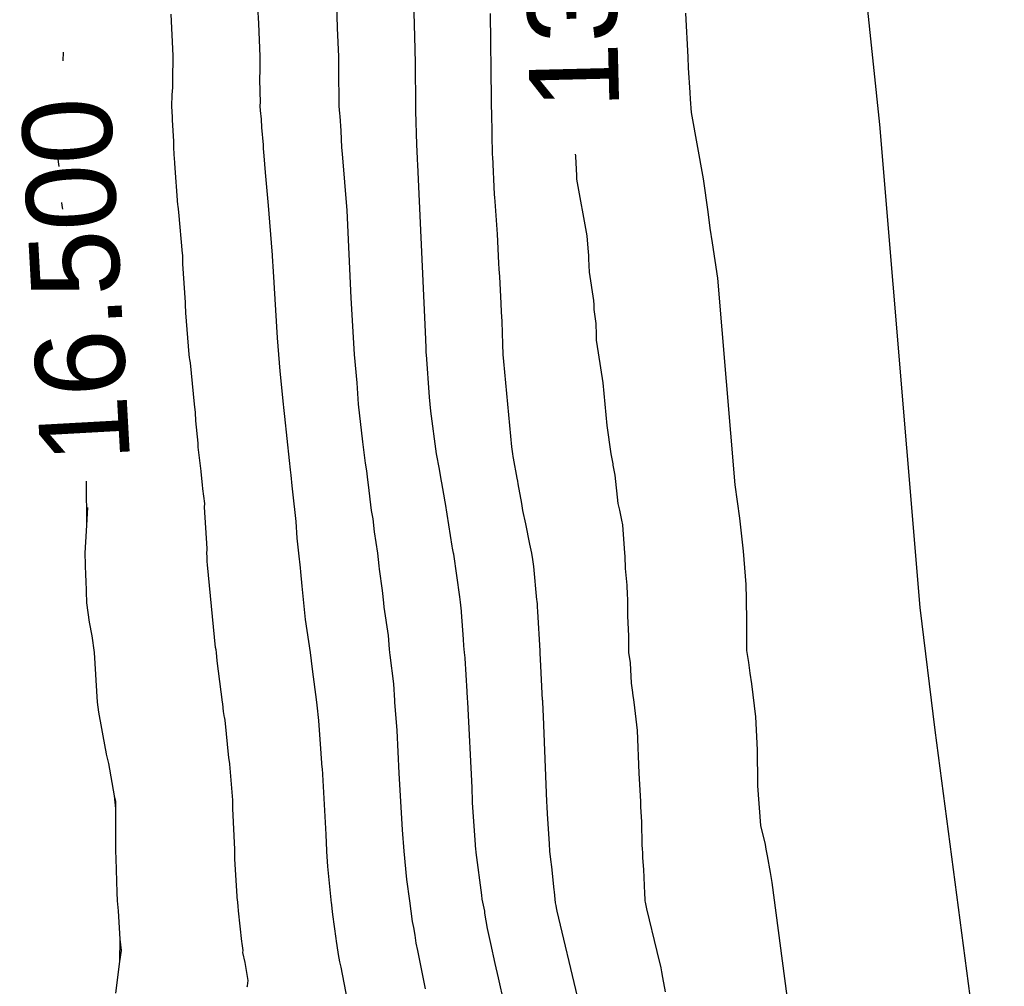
# Model space of a CAD drawing. Extents: x 158343 to 162498, y 431347 to 434500.
# Tile 225 of 248: x 159691 to 159711, y 434043 to 434062. Entities that reach past the tile are written whole.
import ezdxf

# ---------------------------------------------------------------- set-up
doc = ezdxf.new("R2010")
doc.units = 0
doc.header["$LTSCALE"] = 10
doc.header["$MEASUREMENT"] = 0
doc.layers.add('000_arcering', color=8, linetype='CONTINUOUS')
doc.layers.add('def. con-hoogtelijn (index)', color=8, linetype='CONTINUOUS')
doc.styles.add('Style-WORKING', font='WORKING.shx')

# ---------------------------------------------------------------- blocks, each defined once
blk = doc.blocks.new('bestaande hoogtelijnen')
at = {"layer": 'def. con-hoogtelijn (index)'}
for p, q in [((40.531, -6.35), (40.211, -3.299)), ((40.531, -6.35), (40.211, -3.299)), ((29.615, -4.41), (29.601, -3.911)), ((29.615, -4.41), (29.601, -3.911)), ((29.615, -4.41), (29.601, -3.911)), ((31.179, -4.837), (31.153, -3.84)), ((31.179, -4.837), (31.153, -3.84)), ((26.306, -4.967), (26.262, -4.133)), ((26.306, -4.967), (26.262, -4.133)), ((26.306, -4.967), (26.262, -4.133)), ((28.029, -4.315), (28.011, -3.981)), ((28.029, -4.315), (28.011, -3.981)), ((32.712, -5.838), (32.696, -4.116)), ((32.712, -5.838), (32.696, -4.116)), ((32.712, -5.838), (32.696, -4.116)), ((36.673, -4.998), (36.626, -4.11)), ((36.673, -4.998), (36.626, -4.11)), ((36.673, -4.998), (36.626, -4.11)), ((28.054, -4.981), (28.029, -4.315)), ((28.054, -4.981), (28.029, -4.315)), ((29.637, -4.981), (29.615, -4.41)), ((29.637, -4.981), (29.615, -4.41)), ((29.637, -4.981), (29.615, -4.41)), ((24.093, -5.067), (24.095, -4.894)), ((24.093, -5.067), (24.095, -4.894)), ((31.182, -5.124), (31.179, -4.837)), ((31.182, -5.124), (31.179, -4.837)), ((26.303, -5.202), (26.308, -4.981)), ((26.303, -5.202), (26.308, -4.981)), ((26.303, -5.202), (26.308, -4.981)), ((26.308, -4.981), (26.306, -4.967)), ((26.308, -4.981), (26.306, -4.967)), ((26.308, -4.981), (26.306, -4.967)), ((28.053, -5.07), (28.054, -4.981)), ((28.053, -5.07), (28.054, -4.981)), ((28.054, -5.269), (28.053, -5.07)), ((28.054, -5.269), (28.053, -5.07)), ((29.638, -5.152), (29.637, -4.981)), ((29.638, -5.152), (29.637, -4.981)), ((29.638, -5.152), (29.637, -4.981)), ((29.643, -5.387), (29.638, -5.152)), ((29.643, -5.387), (29.638, -5.152)), ((29.643, -5.387), (29.638, -5.152)), ((31.189, -5.981), (31.182, -5.124)), ((31.189, -5.981), (31.182, -5.124)), ((36.681, -5.213), (36.673, -4.998)), ((36.681, -5.213), (36.673, -4.998)), ((36.681, -5.213), (36.673, -4.998)), ((26.298, -5.605), (26.301, -5.216)), ((26.298, -5.605), (26.301, -5.216)), ((26.298, -5.605), (26.301, -5.216)), ((26.301, -5.216), (26.303, -5.202)), ((26.301, -5.216), (26.303, -5.202)), ((26.301, -5.216), (26.303, -5.202)), ((28.052, -5.424), (28.054, -5.269)), ((28.052, -5.424), (28.054, -5.269)), ((36.713, -5.704), (36.681, -5.213)), ((36.713, -5.704), (36.681, -5.213)), ((36.713, -5.704), (36.681, -5.213)), ((28.059, -5.698), (28.052, -5.424)), ((28.059, -5.698), (28.052, -5.424)), ((29.647, -5.816), (29.643, -5.387)), ((29.647, -5.816), (29.643, -5.387)), ((29.647, -5.816), (29.643, -5.387)), ((26.286, -5.755), (26.298, -5.605)), ((26.286, -5.755), (26.298, -5.605)), ((26.286, -5.755), (26.298, -5.605)), ((28.06, -5.892), (28.059, -5.698)), ((28.06, -5.892), (28.059, -5.698)), ((36.718, -5.843), (36.713, -5.704)), ((36.718, -5.843), (36.713, -5.704)), ((36.718, -5.843), (36.713, -5.704)), ((26.281, -5.979), (26.286, -5.755)), ((26.281, -5.979), (26.286, -5.755)), ((26.281, -5.979), (26.286, -5.755)), ((28.058, -5.981), (28.06, -5.892)), ((28.058, -5.981), (28.06, -5.892)), ((29.648, -5.981), (29.647, -5.816)), ((29.648, -5.981), (29.647, -5.816)), ((29.648, -5.981), (29.647, -5.816)), ((32.713, -5.981), (32.712, -5.838)), ((32.713, -5.981), (32.712, -5.838)), ((32.713, -5.981), (32.712, -5.838)), ((36.737, -6.11), (36.718, -5.843)), ((36.737, -6.11), (36.718, -5.843)), ((36.737, -6.11), (36.718, -5.843)), ((26.281, -5.981), (26.281, -5.979)), ((26.281, -5.981), (26.281, -5.979)), ((26.281, -5.981), (26.281, -5.979)), ((26.281, -5.983), (26.281, -5.981)), ((26.281, -5.983), (26.281, -5.981)), ((26.281, -5.983), (26.281, -5.981)), ((26.291, -6.202), (26.281, -5.983)), ((26.291, -6.202), (26.281, -5.983)), ((26.291, -6.202), (26.281, -5.983)), ((28.062, -6.069), (28.058, -5.981)), ((28.062, -6.069), (28.058, -5.981)), ((28.08, -6.243), (28.062, -6.069)), ((28.08, -6.243), (28.062, -6.069)), ((29.663, -6.13), (29.648, -5.981)), ((29.663, -6.13), (29.648, -5.981)), ((29.663, -6.13), (29.648, -5.981)), ((29.665, -6.181), (29.663, -6.13)), ((29.665, -6.181), (29.663, -6.13)), ((29.665, -6.181), (29.663, -6.13)), ((31.193, -6.083), (31.189, -5.981)), ((31.193, -6.083), (31.189, -5.981)), ((31.211, -6.754), (31.193, -6.083)), ((31.211, -6.754), (31.193, -6.083)), ((32.714, -5.998), (32.713, -5.981)), ((32.714, -5.998), (32.713, -5.981)), ((32.714, -5.998), (32.713, -5.981)), ((32.717, -6.11), (32.714, -5.998)), ((32.717, -6.11), (32.714, -5.998)), ((32.717, -6.11), (32.714, -5.998)), ((32.736, -6.967), (32.717, -6.11)), ((32.736, -6.967), (32.717, -6.11)), ((32.736, -6.967), (32.717, -6.11)), ((36.978, -7.443), (36.737, -6.11)), ((36.978, -7.443), (36.737, -6.11)), ((36.978, -7.443), (36.737, -6.11)), ((26.289, -6.263), (26.291, -6.202)), ((26.289, -6.263), (26.291, -6.202)), ((26.289, -6.263), (26.291, -6.202)), ((26.321, -6.69), (26.289, -6.263)), ((26.321, -6.69), (26.289, -6.263)), ((26.321, -6.69), (26.289, -6.263)), ((28.093, -6.414), (28.08, -6.243)), ((28.093, -6.414), (28.08, -6.243)), ((29.69, -6.479), (29.665, -6.181)), ((29.69, -6.479), (29.665, -6.181)), ((29.69, -6.479), (29.665, -6.181)), ((28.121, -6.761), (28.093, -6.414)), ((28.121, -6.761), (28.093, -6.414)), ((29.699, -6.815), (29.69, -6.479)), ((29.699, -6.815), (29.69, -6.479)), ((29.699, -6.815), (29.69, -6.479)), ((41.344, -16.072), (40.531, -6.35)), ((41.344, -16.072), (40.531, -6.35)), ((26.317, -6.79), (26.321, -6.69)), ((26.317, -6.79), (26.321, -6.69)), ((26.317, -6.79), (26.321, -6.69)), ((26.326, -6.977), (26.317, -6.79)), ((26.326, -6.977), (26.317, -6.79)), ((26.326, -6.977), (26.317, -6.79)), ((28.125, -6.836), (28.121, -6.761)), ((28.125, -6.836), (28.121, -6.761)), ((28.14, -6.981), (28.125, -6.836)), ((28.14, -6.981), (28.125, -6.836)), ((29.711, -6.939), (29.699, -6.815)), ((29.711, -6.939), (29.699, -6.815)), ((29.711, -6.939), (29.699, -6.815)), ((31.214, -6.897), (31.211, -6.754)), ((31.214, -6.897), (31.211, -6.754)), ((31.215, -6.902), (31.214, -6.897)), ((31.215, -6.902), (31.214, -6.897)), ((31.221, -7.029), (31.215, -6.902)), ((31.221, -7.029), (31.215, -6.902)), ((23.984, -6.981), (23.985, -6.958)), ((23.984, -6.981), (23.985, -6.958)), ((23.986, -7.003), (23.984, -6.981)), ((23.986, -7.003), (23.984, -6.981)), ((24.008, -7.198), (23.986, -7.003)), ((24.008, -7.198), (23.986, -7.003)), ((26.33, -7.017), (26.326, -6.977)), ((26.33, -7.017), (26.326, -6.977)), ((26.33, -7.017), (26.326, -6.977)), ((26.339, -7.138), (26.33, -7.017)), ((26.339, -7.138), (26.33, -7.017)), ((26.339, -7.138), (26.33, -7.017)), ((28.164, -7.315), (28.14, -6.981)), ((28.164, -7.315), (28.14, -6.981)), ((29.762, -7.511), (29.711, -6.939)), ((29.762, -7.511), (29.711, -6.939)), ((29.762, -7.511), (29.711, -6.939)), ((31.221, -7.04), (31.221, -7.029)), ((31.221, -7.04), (31.221, -7.029)), ((31.223, -7.053), (31.221, -7.04)), ((31.223, -7.053), (31.221, -7.04)), ((31.23, -7.162), (31.223, -7.053)), ((31.23, -7.162), (31.223, -7.053)), ((32.738, -6.997), (32.736, -6.967)), ((32.738, -6.997), (32.736, -6.967)), ((32.738, -6.997), (32.736, -6.967)), ((32.774, -7.758), (32.738, -6.997)), ((32.774, -7.758), (32.738, -6.997)), ((32.774, -7.758), (32.738, -6.997)), ((34.41, -6.981), (34.407, -6.949)), ((34.41, -6.981), (34.407, -6.949)), ((34.411, -6.996), (34.41, -6.981)), ((34.411, -6.996), (34.41, -6.981)), ((34.429, -7.377), (34.411, -6.996)), ((34.429, -7.377), (34.411, -6.996)), ((26.4, -7.972), (26.339, -7.138)), ((26.4, -7.972), (26.339, -7.138)), ((26.4, -7.972), (26.339, -7.138)), ((28.223, -7.981), (28.164, -7.315)), ((28.223, -7.981), (28.164, -7.315)), ((31.388, -10.675), (31.23, -7.162)), ((31.388, -10.675), (31.23, -7.162)), ((29.807, -8.082), (29.762, -7.511)), ((29.807, -8.082), (29.762, -7.511)), ((29.807, -8.082), (29.762, -7.511)), ((34.431, -7.41), (34.429, -7.377)), ((34.431, -7.41), (34.429, -7.377)), ((34.434, -7.449), (34.431, -7.41)), ((34.434, -7.449), (34.431, -7.41)), ((34.641, -8.591), (34.434, -7.449)), ((34.641, -8.591), (34.434, -7.449)), ((37.077, -8.11), (36.978, -7.443)), ((37.077, -8.11), (36.978, -7.443)), ((37.077, -8.11), (36.978, -7.443)), ((24.071, -7.981), (24.065, -7.924)), ((24.071, -7.981), (24.065, -7.924)), ((32.779, -7.824), (32.774, -7.758)), ((32.779, -7.824), (32.774, -7.758)), ((32.779, -7.824), (32.774, -7.758)), ((32.786, -7.902), (32.779, -7.824)), ((32.786, -7.902), (32.779, -7.824)), ((32.786, -7.902), (32.779, -7.824)), ((32.832, -8.558), (32.786, -7.902)), ((32.832, -8.558), (32.786, -7.902)), ((32.832, -8.558), (32.786, -7.902)), ((24.086, -8.059), (24.071, -7.981)), ((24.086, -8.059), (24.071, -7.981)), ((26.404, -7.994), (26.4, -7.972)), ((26.404, -7.994), (26.4, -7.972)), ((26.404, -7.994), (26.4, -7.972)), ((26.421, -8.117), (26.404, -7.994)), ((26.421, -8.117), (26.404, -7.994)), ((26.421, -8.117), (26.404, -7.994)), ((26.491, -8.951), (26.421, -8.117)), ((26.491, -8.951), (26.421, -8.117)), ((26.491, -8.951), (26.421, -8.117)), ((28.251, -8.315), (28.223, -7.981)), ((28.251, -8.315), (28.223, -7.981)), ((29.885, -9.838), (29.807, -8.082)), ((29.885, -9.838), (29.807, -8.082)), ((29.885, -9.838), (29.807, -8.082)), ((37.118, -8.437), (37.077, -8.11)), ((37.118, -8.437), (37.077, -8.11)), ((37.118, -8.437), (37.077, -8.11)), ((28.303, -8.981), (28.251, -8.315)), ((28.303, -8.981), (28.251, -8.315)), ((37.159, -8.735), (37.118, -8.437)), ((37.159, -8.735), (37.118, -8.437)), ((37.159, -8.735), (37.118, -8.437)), ((32.858, -9.143), (32.832, -8.558)), ((32.858, -9.143), (32.832, -8.558)), ((32.858, -9.143), (32.832, -8.558)), ((34.664, -8.92), (34.641, -8.591)), ((34.664, -8.92), (34.641, -8.591)), ((24.229, -9.203), (24.192, -8.798)), ((24.229, -9.203), (24.192, -8.798)), ((34.67, -8.981), (34.664, -8.92)), ((34.67, -8.981), (34.664, -8.92)), ((37.272, -9.443), (37.159, -8.735)), ((37.272, -9.443), (37.159, -8.735)), ((37.272, -9.443), (37.159, -8.735)), ((26.498, -8.981), (26.491, -8.951)), ((26.498, -8.981), (26.491, -8.951)), ((26.498, -8.981), (26.491, -8.951)), ((26.5, -9.027), (26.498, -8.981)), ((26.5, -9.027), (26.498, -8.981)), ((26.5, -9.027), (26.498, -8.981)), ((26.499, -9.064), (26.5, -9.027)), ((26.499, -9.064), (26.5, -9.027)), ((26.499, -9.064), (26.5, -9.027)), ((26.502, -9.154), (26.499, -9.064)), ((26.502, -9.154), (26.499, -9.064)), ((26.502, -9.154), (26.499, -9.064)), ((28.304, -9), (28.303, -8.981)), ((28.304, -9), (28.303, -8.981)), ((28.324, -9.313), (28.304, -9)), ((28.324, -9.313), (28.304, -9)), ((34.674, -9.053), (34.67, -8.981)), ((34.674, -9.053), (34.67, -8.981)), ((34.688, -9.324), (34.674, -9.053)), ((34.688, -9.324), (34.674, -9.053)), ((26.552, -9.938), (26.502, -9.154)), ((26.552, -9.938), (26.502, -9.154)), ((26.552, -9.938), (26.502, -9.154)), ((28.405, -10.646), (28.324, -9.313)), ((28.405, -10.646), (28.324, -9.313)), ((32.869, -9.267), (32.858, -9.143)), ((32.869, -9.267), (32.858, -9.143)), ((32.869, -9.267), (32.858, -9.143)), ((32.878, -9.411), (32.869, -9.267)), ((32.878, -9.411), (32.869, -9.267)), ((32.878, -9.411), (32.869, -9.267)), ((32.906, -9.953), (32.878, -9.411)), ((32.906, -9.953), (32.878, -9.411)), ((32.906, -9.953), (32.878, -9.411)), ((34.773, -9.896), (34.688, -9.324)), ((34.773, -9.896), (34.688, -9.324)), ((37.62, -13.609), (37.272, -9.443)), ((37.62, -13.609), (37.272, -9.443)), ((37.62, -13.609), (37.272, -9.443)), ((29.955, -10.981), (29.885, -9.838)), ((29.955, -10.981), (29.885, -9.838)), ((29.955, -10.981), (29.885, -9.838)), ((34.778, -9.981), (34.773, -9.896)), ((34.778, -9.981), (34.773, -9.896)), ((26.551, -9.977), (26.552, -9.938)), ((26.551, -9.977), (26.552, -9.938)), ((26.551, -9.977), (26.552, -9.938)), ((26.563, -10.144), (26.551, -9.977)), ((26.563, -10.144), (26.551, -9.977)), ((26.563, -10.144), (26.551, -9.977)), ((32.917, -10.124), (32.906, -9.953)), ((32.917, -10.124), (32.906, -9.953)), ((32.917, -10.124), (32.906, -9.953)), ((34.783, -10.077), (34.778, -9.981)), ((34.783, -10.077), (34.778, -9.981)), ((34.818, -10.358), (34.783, -10.077)), ((34.818, -10.358), (34.783, -10.077)), ((26.624, -10.981), (26.563, -10.144)), ((26.624, -10.981), (26.563, -10.144)), ((26.624, -10.981), (26.563, -10.144)), ((32.926, -10.316), (32.917, -10.124)), ((32.926, -10.316), (32.917, -10.124)), ((32.926, -10.316), (32.917, -10.124)), ((32.94, -10.776), (32.926, -10.316)), ((32.94, -10.776), (32.926, -10.316)), ((32.94, -10.776), (32.926, -10.316)), ((34.825, -10.588), (34.818, -10.358)), ((34.825, -10.588), (34.818, -10.358)), ((28.43, -10.981), (28.405, -10.646)), ((28.43, -10.981), (28.405, -10.646)), ((31.39, -10.696), (31.388, -10.675)), ((31.39, -10.696), (31.388, -10.675)), ((31.391, -10.72), (31.39, -10.696)), ((31.391, -10.72), (31.39, -10.696)), ((34.83, -10.691), (34.825, -10.588)), ((34.83, -10.691), (34.825, -10.588)), ((34.865, -10.946), (34.83, -10.691)), ((34.865, -10.946), (34.83, -10.691)), ((31.396, -10.81), (31.391, -10.72)), ((31.396, -10.81), (31.391, -10.72)), ((31.398, -10.838), (31.396, -10.81)), ((31.398, -10.838), (31.396, -10.81)), ((31.399, -10.87), (31.398, -10.838)), ((31.399, -10.87), (31.398, -10.838)), ((31.401, -10.947), (31.399, -10.87)), ((31.401, -10.947), (31.399, -10.87)), ((32.95, -10.981), (32.94, -10.776)), ((32.95, -10.981), (32.94, -10.776)), ((32.95, -10.981), (32.94, -10.776)), ((26.634, -11.042), (26.624, -10.981)), ((26.634, -11.042), (26.624, -10.981)), ((26.634, -11.042), (26.624, -10.981)), ((26.639, -11.082), (26.634, -11.042)), ((26.639, -11.082), (26.634, -11.042)), ((26.639, -11.082), (26.634, -11.042)), ((26.652, -11.148), (26.639, -11.082)), ((26.652, -11.148), (26.639, -11.082)), ((26.652, -11.148), (26.639, -11.082)), ((28.462, -11.315), (28.43, -10.981)), ((28.462, -11.315), (28.43, -10.981)), ((30.007, -11.553), (29.955, -10.981)), ((30.007, -11.553), (29.955, -10.981)), ((30.007, -11.553), (29.955, -10.981)), ((31.403, -10.981), (31.401, -10.947)), ((31.403, -10.981), (31.401, -10.947)), ((31.467, -11.838), (31.403, -10.981)), ((31.467, -11.838), (31.403, -10.981)), ((32.961, -11.124), (32.95, -10.981)), ((32.961, -11.124), (32.95, -10.981)), ((32.961, -11.124), (32.95, -10.981)), ((34.962, -11.553), (34.865, -10.946)), ((34.962, -11.553), (34.865, -10.946)), ((26.734, -11.981), (26.652, -11.148)), ((26.734, -11.981), (26.652, -11.148)), ((26.734, -11.981), (26.652, -11.148)), ((33.122, -12.838), (32.961, -11.124)), ((33.122, -12.838), (32.961, -11.124)), ((33.122, -12.838), (32.961, -11.124)), ((28.524, -11.981), (28.462, -11.315)), ((28.524, -11.981), (28.462, -11.315)), ((30.039, -11.981), (30.007, -11.553)), ((30.039, -11.981), (30.007, -11.553)), ((30.039, -11.981), (30.007, -11.553)), ((35.043, -12.41), (34.962, -11.553)), ((35.043, -12.41), (34.962, -11.553)), ((31.493, -12.124), (31.467, -11.838)), ((31.493, -12.124), (31.467, -11.838)), ((26.752, -12.148), (26.734, -11.981)), ((26.752, -12.148), (26.734, -11.981)), ((26.752, -12.148), (26.734, -11.981)), ((28.531, -12.048), (28.524, -11.981)), ((28.531, -12.048), (28.524, -11.981)), ((28.55, -12.229), (28.531, -12.048)), ((28.55, -12.229), (28.531, -12.048)), ((30.12, -12.739), (30.039, -11.981)), ((30.12, -12.739), (30.039, -11.981)), ((30.12, -12.739), (30.039, -11.981)), ((26.759, -12.315), (26.752, -12.148)), ((26.759, -12.315), (26.752, -12.148)), ((26.759, -12.315), (26.752, -12.148)), ((28.644, -13.113), (28.55, -12.229)), ((28.644, -13.113), (28.55, -12.229)), ((31.609, -12.981), (31.493, -12.124)), ((31.609, -12.981), (31.493, -12.124)), ((26.805, -12.768), (26.759, -12.315)), ((26.805, -12.768), (26.759, -12.315)), ((26.805, -12.768), (26.759, -12.315)), ((35.123, -12.981), (35.043, -12.41)), ((35.123, -12.981), (35.043, -12.41)), ((26.811, -12.845), (26.805, -12.768)), ((26.811, -12.845), (26.805, -12.768)), ((26.811, -12.845), (26.805, -12.768)), ((26.869, -13.329), (26.811, -12.845)), ((26.869, -13.329), (26.811, -12.845)), ((26.869, -13.329), (26.811, -12.845)), ((30.177, -13.167), (30.12, -12.739)), ((30.177, -13.167), (30.12, -12.739)), ((30.177, -13.167), (30.12, -12.739)), ((33.142, -12.981), (33.122, -12.838)), ((33.142, -12.981), (33.122, -12.838)), ((33.142, -12.981), (33.122, -12.838)), ((31.664, -13.288), (31.609, -12.981)), ((31.664, -13.288), (31.609, -12.981)), ((33.151, -13.032), (33.142, -12.981)), ((33.151, -13.032), (33.142, -12.981)), ((33.151, -13.032), (33.142, -12.981)), ((33.157, -13.067), (33.151, -13.032)), ((33.157, -13.067), (33.151, -13.032)), ((33.157, -13.067), (33.151, -13.032)), ((33.231, -13.472), (33.157, -13.067)), ((33.231, -13.472), (33.157, -13.067)), ((33.231, -13.472), (33.157, -13.067)), ((35.16, -13.184), (35.123, -12.981)), ((35.16, -13.184), (35.123, -12.981)), ((28.667, -13.307), (28.644, -13.113)), ((28.667, -13.307), (28.644, -13.113)), ((30.205, -13.321), (30.177, -13.167)), ((30.205, -13.321), (30.177, -13.167)), ((30.205, -13.321), (30.177, -13.167)), ((35.165, -13.212), (35.16, -13.184)), ((35.165, -13.212), (35.16, -13.184)), ((35.201, -13.41), (35.165, -13.212)), ((35.201, -13.41), (35.165, -13.212)), ((26.871, -13.344), (26.869, -13.329)), ((26.871, -13.344), (26.869, -13.329)), ((26.871, -13.344), (26.869, -13.329)), ((26.898, -13.608), (26.871, -13.344)), ((26.898, -13.608), (26.871, -13.344)), ((26.898, -13.608), (26.871, -13.344)), ((28.678, -13.412), (28.667, -13.307)), ((28.678, -13.412), (28.667, -13.307)), ((28.698, -13.625), (28.678, -13.412)), ((28.698, -13.625), (28.678, -13.412)), ((30.222, -13.503), (30.205, -13.321)), ((30.222, -13.503), (30.205, -13.321)), ((30.222, -13.503), (30.205, -13.321)), ((31.698, -13.497), (31.664, -13.288)), ((31.698, -13.497), (31.664, -13.288)), ((33.242, -13.529), (33.231, -13.472)), ((33.242, -13.529), (33.231, -13.472)), ((33.242, -13.529), (33.231, -13.472)), ((35.265, -13.981), (35.201, -13.41)), ((35.265, -13.981), (35.201, -13.41)), ((24.57, -14.42), (24.559, -13.532)), ((24.57, -14.42), (24.559, -13.532)), ((26.904, -13.683), (26.898, -13.608)), ((26.904, -13.683), (26.898, -13.608)), ((26.904, -13.683), (26.898, -13.608)), ((28.713, -13.744), (28.698, -13.625)), ((28.713, -13.744), (28.698, -13.625)), ((30.24, -13.607), (30.222, -13.503)), ((30.24, -13.607), (30.222, -13.503)), ((30.24, -13.607), (30.222, -13.503)), ((30.296, -14.121), (30.24, -13.607)), ((30.296, -14.121), (30.24, -13.607)), ((30.296, -14.121), (30.24, -13.607)), ((31.711, -13.564), (31.698, -13.497)), ((31.711, -13.564), (31.698, -13.497)), ((31.774, -13.906), (31.711, -13.564)), ((31.774, -13.906), (31.711, -13.564)), ((33.251, -13.586), (33.242, -13.529)), ((33.251, -13.586), (33.242, -13.529)), ((33.251, -13.586), (33.242, -13.529)), ((33.322, -13.981), (33.251, -13.586)), ((33.322, -13.981), (33.251, -13.586)), ((33.322, -13.981), (33.251, -13.586)), ((37.714, -14.276), (37.62, -13.609)), ((37.714, -14.276), (37.62, -13.609)), ((37.714, -14.276), (37.62, -13.609)), ((26.942, -13.981), (26.904, -13.683)), ((26.942, -13.981), (26.904, -13.683)), ((26.942, -13.981), (26.904, -13.683)), ((28.78, -14.344), (28.713, -13.744)), ((28.78, -14.344), (28.713, -13.744)), ((24.57, -14.42), (24.59, -14.064)), ((24.57, -14.42), (24.59, -14.064)), ((26.938, -14.054), (26.942, -13.981)), ((26.938, -14.054), (26.942, -13.981)), ((26.938, -14.054), (26.942, -13.981)), ((26.99, -14.888), (26.938, -14.054)), ((26.99, -14.888), (26.938, -14.054)), ((26.99, -14.888), (26.938, -14.054)), ((31.776, -13.915), (31.774, -13.906)), ((31.776, -13.915), (31.774, -13.906)), ((31.788, -13.981), (31.776, -13.915)), ((31.788, -13.981), (31.776, -13.915)), ((31.921, -14.838), (31.788, -13.981)), ((31.921, -14.838), (31.788, -13.981)), ((33.345, -14.124), (33.322, -13.981)), ((33.345, -14.124), (33.322, -13.981)), ((33.345, -14.124), (33.322, -13.981)), ((35.296, -14.113), (35.265, -13.981)), ((35.296, -14.113), (35.265, -13.981)), ((30.328, -14.292), (30.296, -14.121)), ((30.328, -14.292), (30.296, -14.121)), ((30.328, -14.292), (30.296, -14.121)), ((33.406, -14.388), (33.345, -14.124)), ((33.406, -14.388), (33.345, -14.124)), ((33.406, -14.388), (33.345, -14.124)), ((35.336, -14.318), (35.296, -14.113)), ((35.336, -14.318), (35.296, -14.113)), ((24.561, -14.534), (24.57, -14.42)), ((24.561, -14.534), (24.57, -14.42)), ((28.801, -14.678), (28.78, -14.344)), ((28.801, -14.678), (28.78, -14.344)), ((30.358, -14.553), (30.328, -14.292)), ((30.358, -14.553), (30.328, -14.292)), ((30.358, -14.553), (30.328, -14.292)), ((33.485, -14.797), (33.406, -14.388)), ((33.485, -14.797), (33.406, -14.388)), ((33.485, -14.797), (33.406, -14.388)), ((35.356, -14.41), (35.336, -14.318)), ((35.356, -14.41), (35.336, -14.318)), ((35.398, -14.981), (35.356, -14.41)), ((35.398, -14.981), (35.356, -14.41)), ((37.789, -14.943), (37.714, -14.276)), ((37.789, -14.943), (37.714, -14.276)), ((37.789, -14.943), (37.714, -14.276)), ((24.536, -14.981), (24.561, -14.534)), ((24.536, -14.981), (24.561, -14.534)), ((30.425, -14.981), (30.358, -14.553)), ((30.425, -14.981), (30.358, -14.553)), ((30.425, -14.981), (30.358, -14.553)), ((28.836, -14.981), (28.801, -14.678)), ((28.836, -14.981), (28.801, -14.678)), ((31.931, -14.882), (31.921, -14.838)), ((31.931, -14.882), (31.921, -14.838)), ((33.525, -14.981), (33.485, -14.797)), ((33.525, -14.981), (33.485, -14.797)), ((33.525, -14.981), (33.485, -14.797)), ((24.55, -15.439), (24.536, -14.981)), ((24.55, -15.439), (24.536, -14.981)), ((26.985, -14.981), (26.989, -14.907)), ((26.985, -14.981), (26.989, -14.907)), ((26.985, -14.981), (26.989, -14.907)), ((26.987, -15.058), (26.985, -14.981)), ((26.987, -15.058), (26.985, -14.981)), ((26.987, -15.058), (26.985, -14.981)), ((26.988, -15.072), (26.987, -15.058)), ((26.988, -15.072), (26.987, -15.058)), ((26.988, -15.072), (26.987, -15.058)), ((26.989, -14.907), (26.99, -14.888)), ((26.989, -14.907), (26.99, -14.888)), ((26.989, -14.907), (26.99, -14.888)), ((28.865, -15.28), (28.836, -14.981)), ((28.865, -15.28), (28.836, -14.981)), ((30.45, -15.237), (30.425, -14.981)), ((30.45, -15.237), (30.425, -14.981)), ((30.45, -15.237), (30.425, -14.981)), ((31.944, -14.951), (31.931, -14.882)), ((31.944, -14.951), (31.931, -14.882)), ((31.951, -14.981), (31.944, -14.951)), ((31.951, -14.981), (31.944, -14.951)), ((31.954, -15.003), (31.951, -14.981)), ((31.954, -15.003), (31.951, -14.981)), ((32.078, -15.86), (31.954, -15.003)), ((32.078, -15.86), (31.954, -15.003)), ((33.542, -15.109), (33.525, -14.981)), ((33.542, -15.109), (33.525, -14.981)), ((33.542, -15.109), (33.525, -14.981)), ((35.407, -15.045), (35.398, -14.981)), ((35.407, -15.045), (35.398, -14.981)), ((35.411, -15.292), (35.407, -15.045)), ((35.411, -15.292), (35.407, -15.045)), ((37.839, -15.609), (37.789, -14.943)), ((37.839, -15.609), (37.789, -14.943)), ((37.839, -15.609), (37.789, -14.943)), ((26.99, -15.148), (26.988, -15.072)), ((26.99, -15.148), (26.988, -15.072)), ((26.99, -15.148), (26.988, -15.072)), ((26.999, -15.213), (26.99, -15.148)), ((26.999, -15.213), (26.99, -15.148)), ((26.999, -15.213), (26.99, -15.148)), ((27.16, -16.879), (26.999, -15.213)), ((27.16, -16.879), (26.999, -15.213)), ((27.16, -16.879), (26.999, -15.213)), ((30.458, -15.305), (30.45, -15.237)), ((30.458, -15.305), (30.45, -15.237)), ((30.458, -15.305), (30.45, -15.237)), ((33.563, -15.252), (33.542, -15.109)), ((33.563, -15.252), (33.542, -15.109)), ((33.563, -15.252), (33.542, -15.109)), ((33.627, -15.918), (33.563, -15.252)), ((33.627, -15.918), (33.563, -15.252)), ((33.627, -15.918), (33.563, -15.252)), ((24.554, -15.527), (24.55, -15.439)), ((24.554, -15.527), (24.55, -15.439)), ((28.874, -15.359), (28.865, -15.28)), ((28.874, -15.359), (28.865, -15.28)), ((28.904, -15.648), (28.874, -15.359)), ((28.904, -15.648), (28.874, -15.359)), ((30.52, -15.733), (30.458, -15.305)), ((30.52, -15.733), (30.458, -15.305)), ((30.52, -15.733), (30.458, -15.305)), ((35.444, -15.626), (35.411, -15.292)), ((35.444, -15.626), (35.411, -15.292)), ((24.569, -15.981), (24.554, -15.527)), ((24.569, -15.981), (24.554, -15.527)), ((28.968, -16.315), (28.904, -15.648)), ((28.968, -16.315), (28.904, -15.648)), ((35.447, -15.705), (35.444, -15.626)), ((35.447, -15.705), (35.444, -15.626)), ((37.844, -15.898), (37.839, -15.609)), ((37.844, -15.898), (37.839, -15.609)), ((37.844, -15.898), (37.839, -15.609)), ((30.545, -15.981), (30.52, -15.733)), ((30.545, -15.981), (30.52, -15.733)), ((30.545, -15.981), (30.52, -15.733)), ((35.45, -15.737), (35.447, -15.705)), ((35.45, -15.737), (35.447, -15.705)), ((35.455, -15.981), (35.45, -15.737)), ((35.455, -15.981), (35.45, -15.737)), ((24.62, -16.37), (24.569, -15.981)), ((24.62, -16.37), (24.569, -15.981)), ((30.554, -16.07), (30.545, -15.981)), ((30.554, -16.07), (30.545, -15.981)), ((30.554, -16.07), (30.545, -15.981)), ((32.089, -15.971), (32.078, -15.86)), ((32.089, -15.971), (32.078, -15.86)), ((32.106, -16.148), (32.089, -15.971)), ((32.106, -16.148), (32.089, -15.971)), ((33.63, -15.948), (33.627, -15.918)), ((33.63, -15.948), (33.627, -15.918)), ((33.63, -15.948), (33.627, -15.918)), ((33.638, -16.011), (33.63, -15.948)), ((33.638, -16.011), (33.63, -15.948)), ((33.638, -16.011), (33.63, -15.948)), ((33.641, -16.062), (33.638, -16.011)), ((33.641, -16.062), (33.638, -16.011)), ((33.641, -16.062), (33.638, -16.011)), ((35.457, -16.007), (35.455, -15.981)), ((35.457, -16.007), (35.455, -15.981)), ((35.456, -16.248), (35.457, -16.007)), ((35.456, -16.248), (35.457, -16.007)), ((37.848, -15.991), (37.844, -15.898)), ((37.848, -15.991), (37.844, -15.898)), ((37.848, -15.991), (37.844, -15.898)), ((37.854, -16.276), (37.848, -15.991)), ((37.854, -16.276), (37.848, -15.991)), ((37.854, -16.276), (37.848, -15.991)), ((30.639, -16.641), (30.554, -16.07)), ((30.639, -16.641), (30.554, -16.07)), ((30.639, -16.641), (30.554, -16.07)), ((32.107, -16.159), (32.106, -16.148)), ((32.107, -16.159), (32.106, -16.148)), ((32.108, -16.167), (32.107, -16.159)), ((32.108, -16.167), (32.107, -16.159)), ((32.152, -16.714), (32.108, -16.167)), ((32.152, -16.714), (32.108, -16.167)), ((33.649, -16.154), (33.641, -16.062)), ((33.649, -16.154), (33.641, -16.062)), ((33.649, -16.154), (33.641, -16.062)), ((33.69, -16.949), (33.649, -16.154)), ((33.69, -16.949), (33.649, -16.154)), ((33.69, -16.949), (33.649, -16.154)), ((35.477, -16.646), (35.456, -16.248)), ((35.477, -16.646), (35.456, -16.248)), ((41.642, -18.545), (41.344, -16.072)), ((41.642, -18.545), (41.344, -16.072)), ((24.671, -16.644), (24.62, -16.37)), ((24.671, -16.644), (24.62, -16.37)), ((29.068, -16.981), (28.968, -16.315)), ((29.068, -16.981), (28.968, -16.315)), ((37.852, -16.557), (37.854, -16.276)), ((37.852, -16.557), (37.854, -16.276)), ((37.852, -16.557), (37.854, -16.276)), ((24.72, -16.981), (24.671, -16.644)), ((24.72, -16.981), (24.671, -16.644)), ((30.661, -16.915), (30.639, -16.641)), ((30.661, -16.915), (30.639, -16.641)), ((30.661, -16.915), (30.639, -16.641)), ((35.48, -16.739), (35.477, -16.646)), ((35.48, -16.739), (35.477, -16.646)), ((37.856, -16.665), (37.852, -16.557)), ((37.856, -16.665), (37.852, -16.557)), ((37.856, -16.665), (37.852, -16.557)), ((32.159, -16.846), (32.152, -16.714)), ((32.159, -16.846), (32.152, -16.714)), ((32.172, -16.98), (32.159, -16.846)), ((32.172, -16.98), (32.159, -16.846)), ((35.478, -16.976), (35.48, -16.739)), ((35.478, -16.976), (35.48, -16.739)), ((37.854, -16.943), (37.856, -16.665)), ((37.854, -16.943), (37.856, -16.665)), ((37.854, -16.943), (37.856, -16.665)), ((24.783, -17.981), (24.72, -16.981)), ((24.783, -17.981), (24.72, -16.981)), ((27.169, -16.925), (27.16, -16.879)), ((27.169, -16.925), (27.16, -16.879)), ((27.169, -16.925), (27.16, -16.879)), ((27.177, -16.981), (27.169, -16.925)), ((27.177, -16.981), (27.169, -16.925)), ((27.177, -16.981), (27.169, -16.925)), ((27.188, -17.148), (27.177, -16.981)), ((27.188, -17.148), (27.177, -16.981)), ((27.188, -17.148), (27.177, -16.981)), ((29.112, -17.315), (29.068, -16.981)), ((29.112, -17.315), (29.068, -16.981)), ((30.668, -16.981), (30.661, -16.915)), ((30.668, -16.981), (30.661, -16.915)), ((30.668, -16.981), (30.661, -16.915)), ((30.672, -17.037), (30.668, -16.981)), ((30.672, -17.037), (30.668, -16.981)), ((30.672, -17.037), (30.668, -16.981)), ((30.746, -17.609), (30.672, -17.037)), ((30.746, -17.609), (30.672, -17.037)), ((30.746, -17.609), (30.672, -17.037)), ((32.18, -17.091), (32.172, -16.98)), ((32.18, -17.091), (32.172, -16.98)), ((33.692, -16.971), (33.69, -16.949)), ((33.692, -16.971), (33.69, -16.949)), ((33.692, -16.971), (33.69, -16.949)), ((33.694, -16.99), (33.692, -16.971)), ((33.694, -16.99), (33.692, -16.971)), ((33.694, -16.99), (33.692, -16.971)), ((33.694, -17), (33.694, -16.99)), ((33.694, -17), (33.694, -16.99)), ((33.694, -17), (33.694, -16.99)), ((33.701, -17.113), (33.694, -17)), ((33.701, -17.113), (33.694, -17)), ((33.701, -17.113), (33.694, -17)), ((35.479, -16.981), (35.478, -16.976)), ((35.479, -16.981), (35.478, -16.976)), ((35.512, -17.187), (35.479, -16.981)), ((35.512, -17.187), (35.479, -16.981)), ((37.893, -17.183), (37.854, -16.943)), ((37.893, -17.183), (37.854, -16.943)), ((37.893, -17.183), (37.854, -16.943)), ((27.297, -17.981), (27.188, -17.148)), ((27.297, -17.981), (27.188, -17.148)), ((27.297, -17.981), (27.188, -17.148)), ((32.18, -17.093), (32.18, -17.091)), ((32.18, -17.093), (32.18, -17.091)), ((32.223, -17.769), (32.18, -17.093)), ((32.223, -17.769), (32.18, -17.093)), ((33.743, -17.938), (33.701, -17.113)), ((33.743, -17.938), (33.701, -17.113)), ((33.743, -17.938), (33.701, -17.113)), ((35.533, -17.6), (35.512, -17.187)), ((35.533, -17.6), (35.512, -17.187)), ((37.922, -17.398), (37.893, -17.183)), ((37.922, -17.398), (37.893, -17.183)), ((37.922, -17.398), (37.893, -17.183)), ((29.198, -17.981), (29.112, -17.315)), ((29.198, -17.981), (29.112, -17.315)), ((37.954, -17.609), (37.922, -17.398)), ((37.954, -17.609), (37.922, -17.398)), ((37.954, -17.609), (37.922, -17.398)), ((30.767, -17.947), (30.746, -17.609)), ((30.767, -17.947), (30.746, -17.609)), ((30.767, -17.947), (30.746, -17.609)), ((35.557, -17.784), (35.533, -17.6)), ((35.557, -17.784), (35.533, -17.6)), ((38.032, -18.276), (37.954, -17.609)), ((38.032, -18.276), (37.954, -17.609)), ((38.032, -18.276), (37.954, -17.609)), ((32.23, -17.907), (32.223, -17.769)), ((32.23, -17.907), (32.223, -17.769)), ((35.558, -17.8), (35.557, -17.784)), ((35.558, -17.8), (35.557, -17.784)), ((35.586, -17.981), (35.558, -17.8)), ((35.586, -17.981), (35.558, -17.8)), ((24.809, -18.18), (24.783, -17.981)), ((24.809, -18.18), (24.783, -17.981)), ((27.302, -18.014), (27.297, -17.981)), ((27.302, -18.014), (27.297, -17.981)), ((27.302, -18.014), (27.297, -17.981)), ((27.319, -18.171), (27.302, -18.014)), ((27.319, -18.171), (27.302, -18.014)), ((27.319, -18.171), (27.302, -18.014)), ((29.205, -18.044), (29.198, -17.981)), ((29.205, -18.044), (29.198, -17.981)), ((30.77, -17.981), (30.767, -17.947)), ((30.77, -17.981), (30.767, -17.947)), ((30.77, -17.981), (30.767, -17.947)), ((30.813, -18.553), (30.77, -17.981)), ((30.813, -18.553), (30.77, -17.981)), ((30.813, -18.553), (30.77, -17.981)), ((32.235, -17.976), (32.23, -17.907)), ((32.235, -17.976), (32.23, -17.907)), ((32.235, -17.981), (32.235, -17.976)), ((32.235, -17.981), (32.235, -17.976)), ((32.321, -19.696), (32.235, -17.981)), ((32.321, -19.696), (32.235, -17.981)), ((33.744, -17.949), (33.743, -17.938)), ((33.744, -17.949), (33.743, -17.938)), ((33.744, -17.949), (33.743, -17.938)), ((33.746, -17.981), (33.744, -17.949)), ((33.746, -17.981), (33.744, -17.949)), ((33.746, -17.981), (33.744, -17.949)), ((33.76, -18.267), (33.746, -17.981)), ((33.76, -18.267), (33.746, -17.981)), ((33.76, -18.267), (33.746, -17.981)), ((35.653, -18.553), (35.586, -17.981)), ((35.653, -18.553), (35.586, -17.981)), ((24.943, -18.917), (24.809, -18.18)), ((24.943, -18.917), (24.809, -18.18)), ((27.341, -18.293), (27.319, -18.171)), ((27.341, -18.293), (27.319, -18.171)), ((27.341, -18.293), (27.319, -18.171)), ((29.234, -18.348), (29.205, -18.044)), ((29.234, -18.348), (29.205, -18.044)), ((27.343, -18.304), (27.341, -18.293)), ((27.343, -18.304), (27.341, -18.293)), ((27.343, -18.304), (27.341, -18.293)), ((27.344, -18.312), (27.343, -18.304)), ((27.344, -18.312), (27.343, -18.304)), ((27.344, -18.312), (27.343, -18.304)), ((27.352, -18.343), (27.344, -18.312)), ((27.352, -18.343), (27.344, -18.312)), ((27.352, -18.343), (27.344, -18.312)), ((27.424, -19.104), (27.352, -18.343)), ((27.424, -19.104), (27.352, -18.343)), ((27.424, -19.104), (27.352, -18.343)), ((29.284, -19.015), (29.234, -18.348)), ((29.284, -19.015), (29.234, -18.348)), ((33.826, -19.981), (33.76, -18.267)), ((33.826, -19.981), (33.76, -18.267)), ((33.826, -19.981), (33.76, -18.267)), ((38.071, -18.943), (38.032, -18.276)), ((38.071, -18.943), (38.032, -18.276)), ((38.071, -18.943), (38.032, -18.276)), ((30.855, -19.41), (30.813, -18.553)), ((30.855, -19.41), (30.813, -18.553)), ((30.855, -19.41), (30.813, -18.553)), ((35.686, -19.41), (35.653, -18.553)), ((35.686, -19.41), (35.653, -18.553)), ((43.036, -29.096), (41.642, -18.545)), ((43.036, -29.096), (41.642, -18.545)), ((24.953, -18.981), (24.943, -18.917)), ((24.953, -18.981), (24.943, -18.917)), ((24.961, -19.028), (24.953, -18.981)), ((24.961, -19.028), (24.953, -18.981)), ((29.307, -19.304), (29.284, -19.015)), ((29.307, -19.304), (29.284, -19.015)), ((38.07, -19.006), (38.071, -18.943)), ((38.07, -19.006), (38.071, -18.943)), ((38.07, -19.006), (38.071, -18.943)), ((38.076, -19.552), (38.07, -19.006)), ((38.076, -19.552), (38.07, -19.006)), ((38.076, -19.552), (38.07, -19.006)), ((25.008, -19.216), (24.961, -19.028)), ((25.008, -19.216), (24.961, -19.028)), ((25.121, -19.868), (25.008, -19.216)), ((25.121, -19.868), (25.008, -19.216)), ((27.443, -19.213), (27.424, -19.104)), ((27.443, -19.213), (27.424, -19.104)), ((27.443, -19.213), (27.424, -19.104)), ((27.448, -19.232), (27.443, -19.213)), ((27.448, -19.232), (27.443, -19.213)), ((27.448, -19.232), (27.443, -19.213)), ((27.506, -19.955), (27.448, -19.232)), ((27.506, -19.955), (27.448, -19.232)), ((27.506, -19.955), (27.448, -19.232)), ((29.308, -19.315), (29.307, -19.304)), ((29.308, -19.315), (29.307, -19.304)), ((29.385, -20.648), (29.308, -19.315)), ((29.385, -20.648), (29.308, -19.315)), ((30.922, -20.553), (30.855, -19.41)), ((30.922, -20.553), (30.855, -19.41)), ((30.922, -20.553), (30.855, -19.41)), ((35.719, -19.981), (35.686, -19.41)), ((35.719, -19.981), (35.686, -19.41)), ((38.076, -19.667), (38.076, -19.552)), ((38.076, -19.667), (38.076, -19.552)), ((38.076, -19.667), (38.076, -19.552)), ((32.332, -19.981), (32.321, -19.696)), ((32.332, -19.981), (32.321, -19.696)), ((38.133, -20.464), (38.076, -19.667)), ((38.133, -20.464), (38.076, -19.667)), ((38.133, -20.464), (38.076, -19.667)), ((25.148, -20.121), (25.121, -19.868)), ((25.148, -20.121), (25.121, -19.868)), ((25.152, -19.981), (25.121, -19.868)), ((25.152, -19.981), (25.121, -19.868)), ((25.148, -20.121), (25.152, -19.981)), ((25.148, -20.121), (25.152, -19.981)), ((27.505, -19.978), (27.506, -19.955)), ((27.505, -19.978), (27.506, -19.955)), ((27.505, -19.978), (27.506, -19.955)), ((27.507, -20.005), (27.505, -19.978)), ((27.507, -20.005), (27.505, -19.978)), ((27.507, -20.005), (27.505, -19.978)), ((27.508, -20.124), (27.507, -20.005)), ((27.508, -20.124), (27.507, -20.005)), ((27.508, -20.124), (27.507, -20.005)), ((32.333, -19.999), (32.332, -19.981)), ((32.333, -19.999), (32.332, -19.981)), ((32.394, -20.856), (32.333, -19.999)), ((32.394, -20.856), (32.333, -19.999)), ((33.831, -20.087), (33.826, -19.981)), ((33.831, -20.087), (33.826, -19.981)), ((33.831, -20.087), (33.826, -19.981)), ((35.721, -20.034), (35.719, -19.981)), ((35.721, -20.034), (35.719, -19.981)), ((25.154, -20.835), (25.148, -20.121)), ((25.154, -20.835), (25.148, -20.121)), ((27.543, -20.946), (27.508, -20.124)), ((27.543, -20.946), (27.508, -20.124)), ((27.543, -20.946), (27.508, -20.124)), ((33.841, -20.229), (33.831, -20.087)), ((33.841, -20.229), (33.831, -20.087)), ((33.841, -20.229), (33.831, -20.087)), ((35.721, -20.088), (35.721, -20.034)), ((35.721, -20.088), (35.721, -20.034)), ((35.742, -20.39), (35.721, -20.088)), ((35.742, -20.39), (35.721, -20.088)), ((33.883, -20.834), (33.841, -20.229)), ((33.883, -20.834), (33.841, -20.229)), ((33.883, -20.834), (33.841, -20.229)), ((35.747, -20.859), (35.742, -20.39)), ((35.747, -20.859), (35.742, -20.39)), ((30.952, -20.981), (30.922, -20.553)), ((30.952, -20.981), (30.922, -20.553)), ((30.952, -20.981), (30.922, -20.553)), ((38.227, -20.849), (38.133, -20.464)), ((38.227, -20.849), (38.133, -20.464)), ((38.227, -20.849), (38.133, -20.464)), ((29.399, -20.977), (29.385, -20.648)), ((29.399, -20.977), (29.385, -20.648)), ((25.151, -20.981), (25.154, -20.835)), ((25.151, -20.981), (25.154, -20.835)), ((25.156, -21.13), (25.151, -20.981)), ((25.156, -21.13), (25.151, -20.981)), ((27.543, -20.97), (27.543, -20.946)), ((27.543, -20.97), (27.543, -20.946)), ((27.543, -20.97), (27.543, -20.946)), ((27.544, -20.995), (27.543, -20.97)), ((27.544, -20.995), (27.543, -20.97)), ((27.544, -20.995), (27.543, -20.97)), ((27.544, -21.006), (27.544, -20.995)), ((27.544, -21.006), (27.544, -20.995)), ((27.544, -21.006), (27.544, -20.995)), ((27.545, -21.018), (27.544, -21.006)), ((27.545, -21.018), (27.544, -21.006)), ((27.545, -21.018), (27.544, -21.006)), ((29.4, -20.986), (29.399, -20.977)), ((29.4, -20.986), (29.399, -20.977)), ((29.418, -21.291), (29.4, -20.986)), ((29.418, -21.291), (29.4, -20.986)), ((31.01, -21.553), (30.952, -20.981)), ((31.01, -21.553), (30.952, -20.981)), ((31.01, -21.553), (30.952, -20.981)), ((32.401, -20.957), (32.394, -20.856)), ((32.401, -20.957), (32.394, -20.856)), ((32.402, -20.981), (32.401, -20.957)), ((32.402, -20.981), (32.401, -20.957)), ((32.405, -21.01), (32.402, -20.981)), ((32.405, -21.01), (32.402, -20.981)), ((32.519, -21.867), (32.405, -21.01)), ((32.519, -21.867), (32.405, -21.01)), ((33.89, -20.981), (33.883, -20.834)), ((33.89, -20.981), (33.883, -20.834)), ((33.89, -20.981), (33.883, -20.834)), ((33.905, -21.151), (33.89, -20.981)), ((33.905, -21.151), (33.89, -20.981)), ((33.905, -21.151), (33.89, -20.981)), ((35.75, -20.932), (35.747, -20.859)), ((35.75, -20.932), (35.747, -20.859)), ((35.758, -21.017), (35.75, -20.932)), ((35.758, -21.017), (35.75, -20.932)), ((38.245, -20.943), (38.227, -20.849)), ((38.245, -20.943), (38.227, -20.849)), ((38.245, -20.943), (38.227, -20.849)), ((38.267, -21.077), (38.245, -20.943)), ((38.267, -21.077), (38.245, -20.943)), ((38.267, -21.077), (38.245, -20.943)), ((25.175, -21.814), (25.156, -21.13)), ((25.175, -21.814), (25.156, -21.13)), ((27.548, -21.132), (27.545, -21.018)), ((27.548, -21.132), (27.545, -21.018)), ((27.548, -21.132), (27.545, -21.018)), ((27.594, -21.895), (27.548, -21.132)), ((27.594, -21.895), (27.548, -21.132)), ((27.594, -21.895), (27.548, -21.132)), ((33.925, -21.293), (33.905, -21.151)), ((33.925, -21.293), (33.905, -21.151)), ((33.925, -21.293), (33.905, -21.151)), ((35.758, -21.115), (35.758, -21.017)), ((35.758, -21.115), (35.758, -21.017)), ((35.783, -21.349), (35.758, -21.115)), ((35.783, -21.349), (35.758, -21.115)), ((38.333, -21.409), (38.267, -21.077)), ((38.333, -21.409), (38.267, -21.077)), ((38.333, -21.409), (38.267, -21.077)), ((29.485, -21.958), (29.418, -21.291)), ((29.485, -21.958), (29.418, -21.291)), ((33.976, -21.761), (33.925, -21.293)), ((33.976, -21.761), (33.925, -21.293)), ((33.976, -21.761), (33.925, -21.293)), ((35.798, -21.836), (35.783, -21.349)), ((35.798, -21.836), (35.783, -21.349)), ((31.067, -21.981), (31.01, -21.553)), ((31.067, -21.981), (31.01, -21.553)), ((31.067, -21.981), (31.01, -21.553)), ((38.364, -21.609), (38.333, -21.409)), ((38.364, -21.609), (38.333, -21.409)), ((38.364, -21.609), (38.333, -21.409)), ((33.984, -21.802), (33.976, -21.761)), ((33.984, -21.802), (33.976, -21.761)), ((33.984, -21.802), (33.976, -21.761)), ((34.003, -22.022), (33.984, -21.802)), ((34.003, -22.022), (33.984, -21.802)), ((34.003, -22.022), (33.984, -21.802)), ((38.962, -26.131), (38.364, -21.609)), ((38.962, -26.131), (38.364, -21.609)), ((38.962, -26.131), (38.364, -21.609)), ((25.182, -21.981), (25.175, -21.814)), ((25.182, -21.981), (25.175, -21.814)), ((25.206, -22.179), (25.182, -21.981)), ((25.206, -22.179), (25.182, -21.981)), ((27.595, -21.923), (27.594, -21.895)), ((27.595, -21.923), (27.594, -21.895)), ((27.595, -21.923), (27.594, -21.895)), ((27.599, -21.956), (27.595, -21.923)), ((27.599, -21.956), (27.595, -21.923)), ((27.599, -21.956), (27.595, -21.923)), ((27.604, -22.014), (27.599, -21.956)), ((27.604, -22.014), (27.599, -21.956)), ((27.604, -22.014), (27.599, -21.956)), ((29.487, -21.981), (29.485, -21.958)), ((29.487, -21.981), (29.485, -21.958)), ((29.491, -22.01), (29.487, -21.981)), ((29.491, -22.01), (29.487, -21.981)), ((31.123, -22.394), (31.067, -21.981)), ((31.123, -22.394), (31.067, -21.981)), ((31.123, -22.394), (31.067, -21.981)), ((32.528, -21.945), (32.519, -21.867)), ((32.528, -21.945), (32.519, -21.867)), ((32.576, -22.19), (32.528, -21.945)), ((32.576, -22.19), (32.528, -21.945)), ((35.807, -21.947), (35.798, -21.836)), ((35.807, -21.947), (35.798, -21.836)), ((35.807, -21.981), (35.807, -21.947)), ((35.807, -21.981), (35.807, -21.947)), ((35.816, -22.008), (35.807, -21.981)), ((35.816, -22.008), (35.807, -21.981)), ((25.236, -22.753), (25.206, -22.179)), ((25.236, -22.753), (25.206, -22.179)), ((27.613, -22.087), (27.604, -22.014)), ((27.613, -22.087), (27.604, -22.014)), ((27.613, -22.087), (27.604, -22.014)), ((27.619, -22.182), (27.613, -22.087)), ((27.619, -22.182), (27.613, -22.087)), ((27.619, -22.182), (27.613, -22.087)), ((27.689, -22.8), (27.619, -22.182)), ((27.689, -22.8), (27.619, -22.182)), ((27.689, -22.8), (27.619, -22.182)), ((29.519, -22.257), (29.491, -22.01)), ((29.519, -22.257), (29.491, -22.01)), ((32.579, -22.226), (32.576, -22.19)), ((32.579, -22.226), (32.576, -22.19)), ((34.012, -22.074), (34.003, -22.022)), ((34.012, -22.074), (34.003, -22.022)), ((34.012, -22.074), (34.003, -22.022)), ((34.022, -22.124), (34.012, -22.074)), ((34.022, -22.124), (34.012, -22.074)), ((34.022, -22.124), (34.012, -22.074)), ((34.037, -22.192), (34.022, -22.124)), ((34.037, -22.192), (34.022, -22.124)), ((34.037, -22.192), (34.022, -22.124)), ((34.445, -23.906), (34.037, -22.192)), ((34.445, -23.906), (34.037, -22.192)), ((34.445, -23.906), (34.037, -22.192)), ((35.842, -22.143), (35.816, -22.008)), ((35.842, -22.143), (35.816, -22.008)), ((36.046, -23), (35.842, -22.143)), ((36.046, -23), (35.842, -22.143)), ((29.584, -22.739), (29.519, -22.257)), ((29.584, -22.739), (29.519, -22.257)), ((31.147, -22.516), (31.123, -22.394)), ((31.147, -22.516), (31.123, -22.394)), ((31.147, -22.516), (31.123, -22.394)), ((32.636, -22.536), (32.579, -22.226)), ((32.636, -22.536), (32.579, -22.226)), ((31.175, -22.671), (31.147, -22.516)), ((31.175, -22.671), (31.147, -22.516)), ((31.175, -22.671), (31.147, -22.516)), ((32.697, -22.838), (32.636, -22.536)), ((32.697, -22.838), (32.636, -22.536)), ((25.231, -23.204), (25.236, -22.753)), ((25.231, -23.204), (25.236, -22.753)), ((25.267, -22.981), (25.236, -22.753)), ((25.267, -22.981), (25.236, -22.753)), ((29.592, -22.796), (29.584, -22.739)), ((29.592, -22.796), (29.584, -22.739)), ((31.198, -22.83), (31.175, -22.671)), ((31.198, -22.83), (31.175, -22.671)), ((31.198, -22.83), (31.175, -22.671)), ((25.231, -23.204), (25.267, -22.981)), ((25.231, -23.204), (25.267, -22.981)), ((27.694, -22.838), (27.689, -22.8)), ((27.694, -22.838), (27.689, -22.8)), ((27.694, -22.838), (27.689, -22.8)), ((27.714, -22.981), (27.694, -22.838)), ((27.714, -22.981), (27.694, -22.838)), ((27.714, -22.981), (27.694, -22.838)), ((27.708, -23.018), (27.714, -22.981)), ((27.708, -23.018), (27.714, -22.981)), ((27.708, -23.018), (27.714, -22.981)), ((29.609, -22.878), (29.592, -22.796)), ((29.609, -22.878), (29.592, -22.796)), ((29.636, -23.064), (29.609, -22.878)), ((29.636, -23.064), (29.609, -22.878)), ((31.229, -22.981), (31.198, -22.83)), ((31.229, -22.981), (31.198, -22.83)), ((31.229, -22.981), (31.198, -22.83)), ((31.341, -23.553), (31.229, -22.981)), ((31.341, -23.553), (31.229, -22.981)), ((31.341, -23.553), (31.229, -22.981)), ((32.785, -23.244), (32.697, -22.838)), ((32.785, -23.244), (32.697, -22.838)), ((27.751, -23.224), (27.708, -23.018)), ((27.751, -23.224), (27.708, -23.018)), ((27.751, -23.224), (27.708, -23.018)), ((29.661, -23.207), (29.636, -23.064)), ((29.661, -23.207), (29.636, -23.064)), ((36.126, -23.329), (36.046, -23)), ((36.126, -23.329), (36.046, -23)), ((25.148, -23.841), (25.231, -23.204)), ((25.148, -23.841), (25.231, -23.204)), ((27.814, -23.583), (27.751, -23.224)), ((27.814, -23.583), (27.751, -23.224)), ((27.814, -23.583), (27.751, -23.224)), ((29.686, -23.315), (29.661, -23.207)), ((29.686, -23.315), (29.661, -23.207)), ((29.816, -23.981), (29.686, -23.315)), ((29.816, -23.981), (29.686, -23.315)), ((32.853, -23.53), (32.785, -23.244)), ((32.853, -23.53), (32.785, -23.244)), ((36.142, -23.41), (36.126, -23.329)), ((36.142, -23.41), (36.126, -23.329)), ((27.8, -23.69), (27.814, -23.583)), ((27.8, -23.69), (27.814, -23.583)), ((27.8, -23.69), (27.814, -23.583)), ((31.385, -23.755), (31.341, -23.553)), ((31.385, -23.755), (31.341, -23.553)), ((31.385, -23.755), (31.341, -23.553)), ((32.868, -23.59), (32.853, -23.53)), ((32.868, -23.59), (32.853, -23.53)), ((36.161, -23.525), (36.142, -23.41)), ((36.161, -23.525), (36.142, -23.41)), ((36.217, -23.81), (36.161, -23.525)), ((36.217, -23.81), (36.161, -23.525)), ((27.796, -23.713), (27.8, -23.69)), ((27.796, -23.713), (27.8, -23.69)), ((27.796, -23.713), (27.8, -23.69)), ((32.956, -23.981), (32.868, -23.59)), ((32.956, -23.981), (32.868, -23.59))]:
    blk.add_line(p, q, dxfattribs=at)
at = {"layer": 'def. con-hoogtelijn (index)', "style": 'Style-WORKING'}
for s, rotation, p in [('13.500', 91.3976, (35.285, -6.028)), ('13.500', 91.3976, (35.285, -6.028)), ('16.500', 93.1638, (25.439, -13.116)), ('16.500', 93.1638, (25.439, -13.116))]:
    blk.add_text(s, height=1.8, rotation=rotation, dxfattribs=at).set_placement(p)

msp = doc.modelspace()

# ---------------------------------------------------------------- block references
at = {"layer": '000_arcering'}
msp.add_blockref('bestaande hoogtelijnen', (159667.804, 434066.432), dxfattribs=at)

doc.saveas('drawing.dxf')
